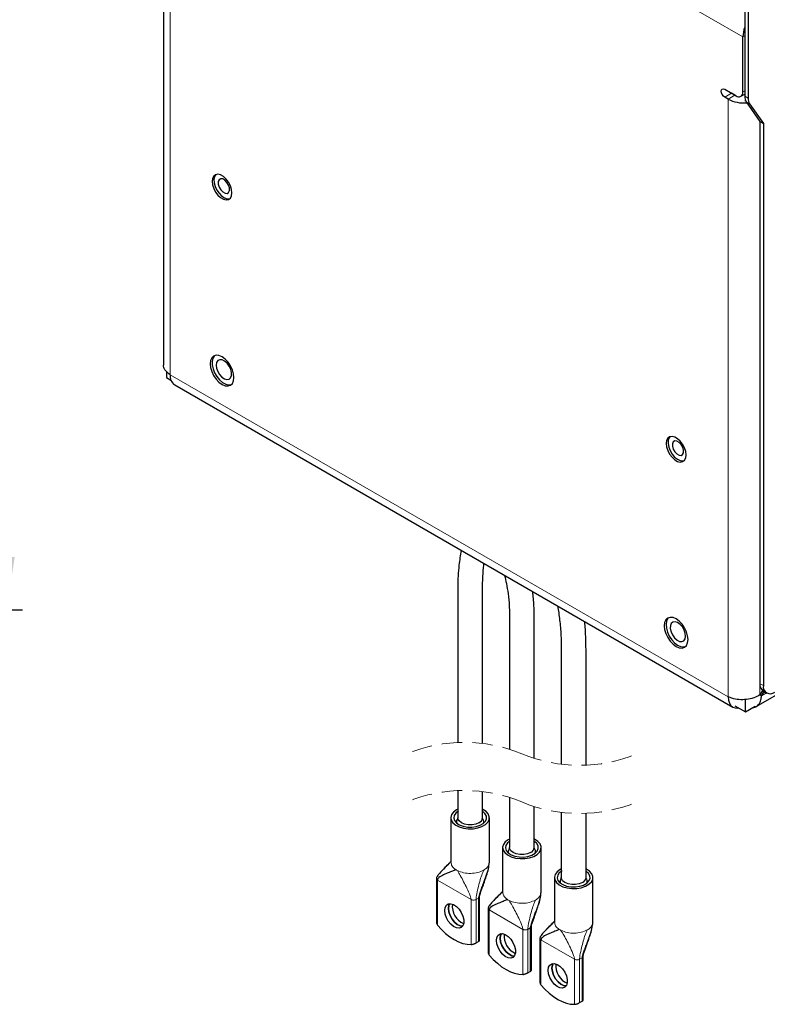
# Paper-space layout 'Blatt2' of a CAD drawing. Header units: millimetres. Extents: x 5 to 418, y 2 to 292.
# Tile 10 of 27: x 266 to 313, y 68 to 129. Entities that reach past the tile are written whole.
import ezdxf

# ---------------------------------------------------------------- set-up
doc = ezdxf.new("R2010")
doc.units = ezdxf.units.MM
doc.linetypes.add('HIDDEN', pattern=[1.905, 1.27, -0.635])
doc.layers.add('SLD-0', color=7, linetype='Continuous')
doc.styles.add('SLDTEXTSTYLE0', font='TXT', dxfattribs={"width": 0.605})
doc.dimstyles.new('SLDDIMSTYLE0', dxfattribs={"dimtxt": 3.5, "dimasz": 3.302, "dimexe": 0, "dimexo": 0.0625, "dimgap": 0.875, "dimtad": 1, "dimlfac": 4, "dimrnd": 1e-09, "dimzin": 12, "dimdsep": 46, "dimtxsty": 'SLDTEXTSTYLE0', "dimsah": 1, "dimcen": 0.09, "dimadec": 0, "dimazin": 3, "dimtfac": 1, "dimtofl": 0, "dimtmove": 0, "dimatfit": 3, "dimfxl": 1, "dimfrac": 2, "dimtolj": 1, "dimtzin": 12, "dimarcsym": 0})

# ---------------------------------------------------------------- blocks, each defined once
blk = doc.blocks.new('_D_17')
at = {"layer": 'SLD-0', "color": 7}
for p, q in [((252.918, 242.435), (266.333, 242.435)), ((265.333, 92.435), (265.333, 242.435)), ((252.918, 92.435), (266.333, 92.435))]:
    blk.add_line(p, q, dxfattribs=at)
for points in [[(265.333, 242.435), (264.825, 239.133), (265.841, 239.133)], [(265.333, 92.435), (265.841, 95.737), (264.825, 95.737)]]:
    blk.add_solid(points, dxfattribs=at)
at = {"layer": 'SLD-0', "color": 7, "insert": (260.821, 163.424), "char_height": 3.5, "attachment_point": 1, "rotation": 90, "style": 'SLDTEXTSTYLE0'}
blk.add_mtext('600', dxfattribs=at)

psp = doc.layouts.new('Blatt2')

# ---------------------------------------------------------------- linework, layer by layer
at = {"color": 7, "linetype": 'Continuous', "lineweight": 18}
for p, q in [((311.2, 128.1396), (274.6002, 149.2682)), ((275.5194, 144.3282), (275.5194, 107.094)), ((311.3132, 128.2049), (311.2, 128.1396)), ((310.4929, 124.6283), (310.0686, 124.3834)), ((311.2, 124.7101), (311.3132, 124.7754)), ((310.705, 124.5058), (310.2808, 124.2609)), ((310.2808, 87.0266), (310.2808, 124.2609)), ((311.3132, 124.4397), (311.5253, 124.3173)), ((311.4079, 124.0862), (311.62, 123.9637)), ((312.2607, 87.1421), (312.2607, 122.8728)), ((275.5194, 107.094), (310.2808, 87.0266)), ((312.2607, 87.8432), (312.4728, 87.7207)), ((312.6749, 87.2658), (312.3607, 87.0844)), ((295.3951, 76.6091), (295.404, 76.7177)), ((295.3791, 76.5615), (295.3951, 76.6091)), ((292.1734, 75.607), (294.2665, 74.3987)), ((292.1734, 75.607), (292.1734, 72.8004)), ((298.6195, 74.7477), (298.6284, 74.8563)), ((294.2665, 74.3987), (294.2665, 71.5921)), ((294.5776, 74.3987), (294.7332, 74.4885)), ((294.5776, 74.3987), (294.5776, 71.6951)), ((294.7332, 74.4885), (294.777, 74.5247)), ((294.7332, 74.4885), (294.7332, 71.7849)), ((298.6035, 74.7001), (298.6195, 74.7477)), ((295.3978, 73.7456), (297.4909, 72.5373)), ((295.3978, 73.7456), (295.3978, 70.939)), ((301.8439, 72.8863), (301.8528, 72.9948)), ((297.4909, 72.5373), (297.4909, 69.7307)), ((297.802, 72.5373), (297.9576, 72.6271)), ((297.802, 72.5373), (297.802, 69.8337)), ((297.9576, 72.6271), (298.0014, 72.6633)), ((297.9576, 72.6271), (297.9576, 69.9235)), ((301.8279, 72.8387), (301.8439, 72.8863)), ((298.6222, 71.8842), (300.7153, 70.6759)), ((298.6222, 71.8842), (298.6222, 69.0776)), ((300.7153, 70.6759), (300.7153, 67.8693)), ((301.0264, 70.6759), (301.182, 70.7657)), ((301.0264, 70.6759), (301.0264, 67.9723)), ((301.182, 70.7657), (301.2258, 70.8019)), ((301.182, 70.7657), (301.182, 68.0621))]:
    psp.add_line(p, q, dxfattribs=at)
at = {"color": 7, "linetype": 'Continuous', "lineweight": 25}
for p, q in [((275.1094, 144.8997), (275.1094, 107.7232)), ((311.3132, 134.4197), (311.3132, 124.4397)), ((311.5253, 134.2972), (311.5253, 124.3173)), ((311.2, 124.7101), (311.2, 128.1396)), ((310.0686, 124.8733), (310.7758, 124.4651)), ((310.4929, 124.6283), (310.4875, 124.6315)), ((310.705, 124.5058), (310.4929, 124.6283)), ((311.0757, 124.4354), (311.3132, 124.5725)), ((310.2808, 124.2609), (310.0686, 124.3834)), ((311.3556, 124.1303), (311.3556, 124.1856)), ((311.4079, 124.0862), (312.2607, 122.8728)), ((311.62, 123.9637), (312.4728, 122.7503)), ((312.2607, 122.8728), (312.4728, 122.7503)), ((312.2607, 122.8728), (312.2607, 87.8432)), ((312.4728, 122.7503), (312.4728, 87.7207)), ((275.2931, 107.299), (275.2931, 106.9142)), ((275.2931, 106.9142), (275.5736, 106.7523)), ((275.8094, 106.453), (310.5708, 86.3857)), ((312.0206, 86.4145), (329.0544, 96.2479)), ((312.4203, 87.4186), (312.2607, 87.1421)), ((312.3607, 87.0844), (312.2607, 87.1421)), ((312.3607, 87.0844), (312.5178, 87.3565)), ((312.4678, 87.3853), (312.68, 87.2629)), ((311.3556, 86.0958), (311.3556, 86.8593)), ((310.705, 86.4714), (311.3556, 86.0958)), ((311.3556, 86.0958), (311.9693, 86.4501)), ((293.4399, 81.1819), (293.4399, 79.4953)), ((294.9799, 79.4922), (294.9799, 81.1222)), ((296.6643, 80.7558), (296.6643, 77.6339)), ((298.2043, 77.6308), (298.2043, 80.1922)), ((299.8887, 79.8259), (299.8887, 75.7724)), ((301.4287, 75.7694), (301.4287, 79.7661)), ((293.0099, 79.4938), (293.0099, 76.7175)), ((295.4099, 76.7175), (295.4099, 79.4938)), ((296.2343, 77.6323), (296.2343, 74.8561)), ((298.6343, 74.8561), (298.6343, 77.6323)), ((292.109, 75.6968), (292.109, 72.9609)), ((299.4587, 75.7709), (299.4587, 72.9947)), ((301.8587, 72.9947), (301.8587, 75.7709)), ((294.7976, 71.8424), (294.7976, 74.5783)), ((295.3334, 73.8354), (295.3334, 71.0995)), ((298.022, 69.981), (298.022, 72.7169)), ((294.5776, 71.6951), (294.7332, 71.7849)), ((298.5578, 71.974), (298.5578, 69.238)), ((301.2464, 68.1196), (301.2464, 70.8555)), ((297.802, 69.8337), (297.9576, 69.9235)), ((301.0264, 67.9723), (301.182, 68.0621))]:
    psp.add_line(p, q, dxfattribs=at)
at = {"color": 7, "linetype": 'Continuous', "lineweight": 25, "flags": 128}
for points in [[(310.0686, 124.3834), (309.9875, 124.4489), (309.9186, 124.5417), (309.8727, 124.6477), (309.8565, 124.7508), (309.8727, 124.8352), (309.9186, 124.8881), (309.9875, 124.9015), (310.0686, 124.8733)], [(278.1643, 119.323), (278.1392, 119.1361), (278.1643, 118.9204), (278.2375, 118.6932), (278.3528, 118.4729), (278.5009, 118.2774), (278.6699, 118.1226), (278.846, 118.0209), (279.015, 117.9807), (279.1631, 118.0051), (279.2785, 118.0922), (279.3516, 118.235), (279.3767, 118.4218), (279.3516, 118.6375), (279.2785, 118.8648), (279.1631, 119.085), (279.015, 119.2805), (278.846, 119.4353), (278.6699, 119.537), (278.5009, 119.5772), (278.3528, 119.5528), (278.2375, 119.4657), (278.1643, 119.323)], [(278.3799, 119.5628), (278.3783, 119.5613), (278.2923, 119.4335), (278.253, 119.2579), (278.2638, 119.0487), (278.3236, 118.8229), (278.4276, 118.5988), (278.5675, 118.3945), (278.7318, 118.2265), (278.9073, 118.1086), (279.0798, 118.0501), (279.2352, 118.056), (279.2477, 118.0596)], [(279.2169, 118.5663), (279.2159, 118.7262), (279.1622, 118.9039), (279.0639, 119.0724), (278.9361, 119.2061), (278.7982, 119.2846), (278.6711, 119.2959), (278.5743, 119.2383), (278.5224, 119.1206), (278.5234, 118.9607), (278.5772, 118.783), (278.6754, 118.6145), (278.8033, 118.4808), (278.9412, 118.4023), (279.0683, 118.391), (279.1651, 118.4486), (279.2169, 118.5663)], [(278.0408, 107.9833), (278.0155, 107.776), (278.0408, 107.5395), (278.115, 107.2899), (278.233, 107.0442), (278.3867, 106.8192), (278.5658, 106.6302), (278.758, 106.49), (278.9501, 106.4083), (279.1292, 106.3906), (279.283, 106.4381), (279.4009, 106.5475), (279.4751, 106.7115), (279.5004, 106.9188), (279.4751, 107.1553), (279.4009, 107.4049), (279.283, 107.6506), (279.1292, 107.8756), (278.9501, 108.0646), (278.758, 108.2048), (278.5658, 108.2865), (278.3867, 108.3042), (278.233, 108.2567), (278.115, 108.1473), (278.0408, 107.9833)], [(278.3021, 108.2846), (278.2718, 108.2571), (278.1801, 108.1143), (278.1354, 107.9237), (278.1407, 107.6981), (278.1957, 107.4531), (278.2966, 107.2053), (278.4366, 106.9715), (278.6061, 106.7678), (278.7936, 106.6079), (278.9862, 106.5028), (279.1709, 106.4597), (279.3351, 106.4815), (279.3416, 106.4839)], [(279.3434, 107.0433), (279.3445, 107.2254), (279.2941, 107.4278), (279.1977, 107.6284), (279.0658, 107.8056), (278.9127, 107.9401), (278.7548, 108.0174), (278.6094, 108.029), (278.4923, 107.9738), (278.416, 107.8577), (278.3889, 107.6933), (278.4138, 107.4983), (278.4882, 107.2941), (278.6039, 107.1025), (278.7485, 106.9446), (278.9061, 106.8372), (279.0598, 106.7921), (279.1929, 106.8142), (279.291, 106.9011), (279.3434, 107.0433)], [(307.6359, 101.9068), (307.6609, 102.0936), (307.6359, 102.3094), (307.5627, 102.5366), (307.4474, 102.7569), (307.2993, 102.9523), (307.1303, 103.1072), (306.9542, 103.2088), (306.7852, 103.2491), (306.6371, 103.2247), (306.5217, 103.1376), (306.4486, 102.9948), (306.4235, 102.808), (306.4486, 102.5922), (306.5217, 102.365), (306.6371, 102.1447), (306.7852, 101.9493), (306.9542, 101.7944), (307.1303, 101.6928), (307.2993, 101.6525), (307.4474, 101.6769), (307.5627, 101.7641), (307.6359, 101.9068)], [(306.6642, 103.2346), (306.6064, 103.1641), (306.5474, 103.0066), (306.5376, 102.8092), (306.5776, 102.5881), (306.6644, 102.361), (306.7908, 102.1464), (306.9467, 101.9618), (307.1193, 101.8219), (307.2947, 101.7383), (307.4588, 101.7176), (307.532, 101.7315)], [(307.4474, 102.1182), (307.5005, 102.2346), (307.5009, 102.3937), (307.4484, 102.5713), (307.3511, 102.7404), (307.2238, 102.8752), (307.0858, 102.9552), (306.9583, 102.9683), (306.8605, 102.9124), (306.8074, 102.796), (306.807, 102.6369), (306.8595, 102.4593), (306.9568, 102.2902), (307.0841, 102.1554), (307.2221, 102.0754), (307.3496, 102.0623), (307.4474, 102.1182)], [(307.7594, 90.3833), (307.7847, 90.5906), (307.7594, 90.8271), (307.6852, 91.0767), (307.5672, 91.3224), (307.4135, 91.5474), (307.2344, 91.7365), (307.0422, 91.8766), (306.8501, 91.9583), (306.671, 91.976), (306.5172, 91.9286), (306.3992, 91.8191), (306.3251, 91.6551), (306.2998, 91.4478), (306.3251, 91.2113), (306.3992, 90.9617), (306.5172, 90.7161), (306.671, 90.491), (306.8501, 90.302), (307.0422, 90.1619), (307.2344, 90.0801), (307.4135, 90.0624), (307.5672, 90.1099), (307.6852, 90.2194), (307.7594, 90.3833)], [(306.5863, 91.9565), (306.5264, 91.895), (306.4472, 91.7379), (306.4161, 91.5362), (306.4353, 91.3036), (306.5035, 91.0561), (306.616, 90.8105), (306.7652, 90.5835), (306.9408, 90.3906), (307.131, 90.2449), (307.3228, 90.1564), (307.503, 90.1311), (307.6259, 90.1558)], [(307.6037, 90.6276), (307.6346, 90.789), (307.6134, 90.9824), (307.5424, 91.1868), (307.4293, 91.3799), (307.2864, 91.541), (307.1291, 91.6526), (306.9746, 91.7024), (306.8394, 91.6853), (306.7384, 91.6029), (306.6824, 91.4643), (306.6774, 91.2845), (306.7242, 91.0829), (306.8175, 90.8813), (306.9472, 90.7018), (307.0994, 90.5636), (307.2575, 90.4817), (307.4043, 90.4652), (307.524, 90.5156), (307.6037, 90.6276)], [(310.2808, 87.0266), (310.2998, 86.8146), (310.3561, 86.6327), (310.4476, 86.4879), (310.5707, 86.3857), (310.7207, 86.3301), (310.8919, 86.3233), (310.948, 86.3311)], [(293.4341, 80.0222), (293.3614, 79.9836), (293.177, 79.8464), (293.0575, 79.687), (293.0105, 79.5155), (293.0388, 79.3426), (293.1407, 79.1793), (293.3098, 79.0356), (293.5354, 78.9208), (293.8034, 78.842), (294.097, 78.8041), (294.3976, 78.8095), (294.6865, 78.858), (294.9454, 78.9464), (295.1581, 79.0692), (295.3112, 79.2186), (295.3951, 79.3854), (295.4046, 79.5589), (295.339, 79.7284), (295.2024, 79.8831), (295.0035, 80.0134), (294.9814, 80.0244)], [(293.4851, 79.9122), (293.3164, 79.7838), (293.214, 79.6338), (293.1855, 79.4736), (293.2329, 79.3147), (293.3528, 79.1692), (293.5363, 79.0478), (293.7697, 78.9594), (294.0357, 78.9106), (294.3147, 78.9051), (294.5859, 78.9433), (294.8292, 79.0223), (295.0266, 79.1362), (295.1634, 79.2767), (295.2295, 79.4332), (295.22, 79.5943), (295.1355, 79.7479), (294.9956, 79.8737)], [(294.7544, 79.1794), (294.5595, 79.0977), (294.3304, 79.0547), (294.0894, 79.0547), (293.8603, 79.0977), (293.6654, 79.1794), (293.5238, 79.2919), (293.4494, 79.4242), (293.4399, 79.4955)], [(296.6585, 78.1608), (296.5858, 78.1222), (296.4014, 77.985), (296.282, 77.8256), (296.2349, 77.6541), (296.2632, 77.4812), (296.3651, 77.3178), (296.5342, 77.1742), (296.7598, 77.0594), (297.0278, 76.9806), (297.3214, 76.9427), (297.622, 76.9481), (297.9109, 76.9966), (298.1698, 77.085), (298.3825, 77.2078), (298.5356, 77.3572), (298.6195, 77.524), (298.629, 77.6975), (298.5634, 77.867), (298.4268, 78.0217), (298.2279, 78.152), (298.2058, 78.163)], [(296.6536, 78.0158), (296.5409, 77.9223), (296.4384, 77.7724), (296.4099, 77.6121), (296.4573, 77.4533), (296.5772, 77.3078), (296.7607, 77.1864), (296.9941, 77.098), (297.2601, 77.0492), (297.5391, 77.0437), (297.8103, 77.0819), (298.0536, 77.1609), (298.251, 77.2748), (298.3878, 77.4153), (298.4539, 77.5718), (298.4444, 77.7329), (298.36, 77.8865), (298.22, 78.0123)], [(297.9788, 77.318), (297.7839, 77.2363), (297.5548, 77.1933), (297.3138, 77.1933), (297.0847, 77.2363), (296.8898, 77.318), (296.7482, 77.4305), (296.6738, 77.5628), (296.6643, 77.634)], [(299.8829, 76.2994), (299.8102, 76.2608), (299.6258, 76.1236), (299.5064, 75.9642), (299.4593, 75.7927), (299.4876, 75.6198), (299.5895, 75.4564), (299.7586, 75.3128), (299.9842, 75.198), (300.2522, 75.1191), (300.5458, 75.0813), (300.8464, 75.0867), (301.1353, 75.1352), (301.3942, 75.2236), (301.6069, 75.3463), (301.76, 75.4958), (301.8439, 75.6626), (301.8534, 75.8361), (301.7878, 76.0056), (301.6512, 76.1603), (301.4523, 76.2906), (301.4302, 76.3015)], [(299.9339, 76.1893), (299.7653, 76.0609), (299.6629, 75.911), (299.6343, 75.7507), (299.6817, 75.5919), (299.8016, 75.4464), (299.9851, 75.3249), (300.2185, 75.2366), (300.4846, 75.1878), (300.7635, 75.1823), (301.0347, 75.2205), (301.2781, 75.2994), (301.4754, 75.4134), (301.6122, 75.5539), (301.6783, 75.7104), (301.6688, 75.8715), (301.5844, 76.0251), (301.4445, 76.1509)], [(301.2032, 75.4566), (301.0083, 75.3749), (300.7792, 75.3319), (300.5383, 75.3319), (300.3091, 75.3749), (300.1142, 75.4566), (299.9726, 75.5691), (299.8982, 75.7014), (299.8887, 75.7726)], [(292.6524, 73.4953), (292.626, 73.7127), (292.6524, 73.8996), (292.7292, 74.0395), (292.8496, 74.1198), (293.0029, 74.1335), (293.1756, 74.0794), (293.3521, 73.9622), (293.5169, 73.7923), (293.6554, 73.585), (293.7551, 73.3584), (293.8073, 73.133), (293.8073, 72.9285), (293.7551, 72.7632), (293.6554, 72.6519), (293.5169, 72.6043), (293.3521, 72.6248), (293.1756, 72.7114), (293.0029, 72.8566), (292.8496, 73.0473), (292.7292, 73.2667), (292.6524, 73.4953)], [(292.9327, 74.136), (292.885, 74.0339), (292.8586, 73.847)], [(292.8586, 73.847), (292.885, 73.6296), (292.9618, 73.401), (293.0823, 73.1816), (293.2356, 72.9909), (293.4082, 72.8457), (293.5848, 72.7591), (293.7398, 72.7379)], [(292.86, 73.8478), (292.8864, 74.0347), (292.9336, 74.136)], [(293.7403, 72.7387), (293.5862, 72.7599), (293.4096, 72.8466), (293.237, 72.9917), (293.0837, 73.1824), (292.9632, 73.4018), (292.8864, 73.6304), (292.86, 73.8478)], [(292.1734, 72.8004), (292.4215, 72.529), (292.6812, 72.2862), (292.9486, 72.0755), (293.2199, 71.9), (293.4913, 71.7622), (293.7587, 71.6641), (294.0183, 71.6072), (294.2665, 71.5921)], [(295.8768, 71.6339), (295.8504, 71.8513), (295.8768, 72.0382), (295.9536, 72.1781), (296.074, 72.2584), (296.2274, 72.2721), (296.4, 72.218), (296.5765, 72.1008), (296.7413, 71.9309), (296.8798, 71.7235), (296.9795, 71.497), (297.0317, 71.2715), (297.0317, 71.0671), (296.9795, 70.9018), (296.8798, 70.7905), (296.7413, 70.7429), (296.5765, 70.7634), (296.4, 70.85), (296.2274, 70.9952), (296.074, 71.1859), (295.9536, 71.4053), (295.8768, 71.6339)], [(296.1571, 72.2746), (296.1094, 72.1725), (296.083, 71.9856)], [(296.083, 71.9856), (296.1094, 71.7682), (296.1862, 71.5396), (296.3067, 71.3202), (296.46, 71.1295), (296.6326, 70.9843), (296.8092, 70.8977), (296.9642, 70.8765)], [(296.0844, 71.9864), (296.1108, 72.1733), (296.158, 72.2746)], [(296.9647, 70.8773), (296.8106, 70.8985), (296.634, 70.9851), (296.4614, 71.1303), (296.3081, 71.321), (296.1876, 71.5404), (296.1108, 71.769), (296.0844, 71.9864)], [(295.3978, 70.939), (295.646, 70.6676), (295.9056, 70.4248), (296.173, 70.2141), (296.4444, 70.0386), (296.7157, 69.9008), (296.9831, 69.8027), (297.2427, 69.7458), (297.4909, 69.7307)], [(299.1012, 69.7725), (299.0748, 69.9899), (299.1012, 70.1768), (299.178, 70.3167), (299.2984, 70.397), (299.4518, 70.4107), (299.6244, 70.3566), (299.8009, 70.2394), (299.9657, 70.0695), (300.1042, 69.8621), (300.2039, 69.6356), (300.2561, 69.4101), (300.2561, 69.2057), (300.2039, 69.0404), (300.1042, 68.9291), (299.9657, 68.8815), (299.8009, 68.902), (299.6244, 68.9886), (299.4518, 69.1338), (299.2984, 69.3245), (299.178, 69.5439), (299.1012, 69.7725)], [(299.3815, 70.4131), (299.3338, 70.3111), (299.3074, 70.1242)], [(299.3074, 70.1242), (299.3338, 69.9068), (299.4106, 69.6782), (299.5311, 69.4588), (299.6844, 69.2681), (299.857, 69.1229), (300.0336, 69.0363), (300.1886, 69.0151)], [(299.3088, 70.125), (299.3352, 70.3119), (299.3824, 70.4132)], [(300.1891, 69.0158), (300.035, 69.0371), (299.8584, 69.1237), (299.6858, 69.2689), (299.5325, 69.4596), (299.4121, 69.679), (299.3352, 69.9076), (299.3088, 70.125)], [(298.6222, 69.0776), (298.8704, 68.8062), (299.13, 68.5634), (299.3974, 68.3527), (299.6688, 68.1772), (299.9401, 68.0394), (300.2075, 67.9413), (300.4672, 67.8843), (300.7153, 67.8693)]]:
    psp.add_lwpolyline(points, dxfattribs=at)
at = {"color": 7, "linetype": 'Continuous', "lineweight": 25}
for centre, radius, start, end in [((313.0201, 128.1028), 1.8204, 159.660234, 178.842926), ((310.9414, 124.6681), 0.262, 230.796598, 9.214133), ((311.2568, 126.1358), 2.1137, 242.498324, 275.159466), ((311.9264, 124.4146), 0.6137, 177.648576, 212.349025), ((312.1385, 124.2921), 0.6137, 177.64861, 212.349104), ((276.2058, 107.0184), 0.6905, 173.718473, 234.969353), ((312.7389, 87.7838), 0.4819, 172.920851, 235.766806), ((312.9039, 87.6508), 0.4367, 170.785898, 309.203345), ((293.6686, 79.2479), 0.3081, 137.199765, 198.705036), ((294.6067, 79.5236), 0.3746, 293.22432, 355.156578), ((294.7471, 79.247), 0.3117, 341.68673, 42.408468), ((296.893, 77.3865), 0.3081, 137.199585, 198.705482), ((297.8311, 77.6622), 0.3746, 293.22495, 355.156128), ((297.9715, 77.3856), 0.3117, 341.686575, 42.408358), ((300.1174, 75.5251), 0.3081, 137.197829, 198.706653), ((301.0555, 75.8008), 0.3746, 293.224806, 355.157219), ((301.196, 75.5242), 0.3117, 341.6855, 42.410018), ((294.2889, 73.9869), 1.1912, 174.097932, 245.896826), ((297.5133, 72.1255), 1.1911, 174.096679, 245.898132), ((300.7378, 70.2641), 1.1912, 174.097545, 245.896751)]:
    psp.add_arc(centre, radius, start, end, dxfattribs=at)
at = {"color": 7, "linetype": 'HIDDEN', "lineweight": 18}
for centre, start, end in [((293.8496, 74.8707), 67.380135, 112.619865), ((301.019, 92.0773), 247.380135, 292.619865), ((293.8496, 71.8707), 67.380135, 112.619865), ((301.019, 89.0773), 247.380135, 292.619865)]:
    psp.add_arc(centre, 9.3202, start, end, dxfattribs=at)
at = {"color": 7, "linetype": 'Continuous', "lineweight": 18}
for centre, radius, start, end in [((293.9279, 77.2071), 1.1315, 236.887371, 243.120916), ((297.153, 75.3469), 1.1329, 236.891153, 243.116787), ((300.3758, 73.4828), 1.1297, 236.882363, 243.125577)]:
    psp.add_arc(centre, radius, start, end, dxfattribs=at)
at = {"color": 7, "linetype": 'Continuous', "lineweight": 25}
for points, knots in [([(275.5194, 107.094), (275.4237, 107.1687), (275.2463, 107.3073), (275.1015, 107.554), (275.122, 107.6906), (275.1268, 107.7226)], [0, 0, 0, 0, 0.4725355, 0.8765868, 1, 1, 1, 1]), ([(293.6529, 96.1521), (293.6006, 95.8445), (293.473, 95.0951), (293.431, 93.8494), (293.4429, 92.3974), (293.4383, 90.4189), (293.4404, 87.9956), (293.4399, 85.7659), (293.4399, 84.5095), (293.4399, 84.1819)], [0, 0, 0, 0, 0.07805469, 0.19017683, 0.31124002, 0.44179404, 0.68544856, 0.9179767, 1, 1, 1, 1]), ([(294.9799, 84.1221), (294.9799, 84.141), (294.9799, 85.1876), (294.9798, 87.3048), (294.9802, 89.7526), (294.9794, 91.5283), (294.9808, 92.5865), (294.9749, 93.5874), (294.9909, 94.4674), (295.0339, 95.0286), (295.071, 95.2959), (295.0759, 95.3307)], [0, 0, 0, 0, 0.0050415, 0.2800371, 0.5664668, 0.6599796, 0.7551635, 0.8495915, 0.9277928, 0.9906093, 1, 1, 1, 1]), ([(296.3423, 94.5996), (296.3441, 94.5936), (296.3963, 94.4225), (296.4784, 94.04), (296.5864, 93.4106), (296.6591, 92.643), (296.6673, 91.7331), (296.664, 90.7289), (296.6646, 89.6878), (296.6642, 88.1837), (296.6643, 86.2618), (296.6643, 84.628), (296.6643, 83.8084), (296.6643, 83.7558)], [0, 0, 0, 0, 0.00173797, 0.04935939, 0.10772789, 0.17797901, 0.26182938, 0.35871809, 0.45511662, 0.54913983, 0.77380052, 0.98547976, 1, 1, 1, 1]), ([(298.2043, 83.1922), (298.2043, 83.7381), (298.2043, 85.0121), (298.2044, 87.0578), (298.2041, 88.9367), (298.2044, 90.4733), (298.2023, 91.5968), (298.2072, 92.6374), (298.1377, 93.288), (298.1063, 93.5813)], [0, 0, 0, 0, 0.1575782, 0.3677391, 0.5905138, 0.6999872, 0.8112477, 0.9149308, 1, 1, 1, 1]), ([(299.6598, 92.6845), (299.7048, 92.3931), (299.7976, 91.7922), (299.8726, 90.8942), (299.8939, 89.9573), (299.8872, 88.9682), (299.8892, 87.8721), (299.8884, 86.1732), (299.8887, 84.4798), (299.8887, 83.1856), (299.8887, 82.8259)], [0, 0, 0, 0, 0.0895745, 0.18474091, 0.27359532, 0.37432482, 0.48534813, 0.60669198, 0.89066029, 1, 1, 1, 1]), ([(301.4287, 82.7661), (301.4287, 83.2536), (301.4287, 84.2655), (301.4286, 85.82), (301.4291, 87.448), (301.4268, 89.1114), (301.4331, 90.5301), (301.3806, 91.3972), (301.3442, 91.7028), (301.343, 91.7128)], [0, 0, 0, 0, 0.1634267, 0.3392054, 0.5211169, 0.7091636, 0.896822, 0.9966361, 1, 1, 1, 1]), ([(312.2607, 87.1421), (312.135, 87.0752), (311.8723, 86.9353), (311.4218, 86.8466), (310.9626, 86.8373), (310.5733, 86.9005), (310.3593, 86.9928), (310.2808, 87.0266)], [0, 0, 0, 0, 0.2067472, 0.432181, 0.6607981, 0.8754982, 1, 1, 1, 1]), ([(311.8169, 86.3621), (311.8563, 86.3635), (311.9962, 86.3685), (312.2035, 86.5443), (312.3319, 86.8107), (312.3521, 87.0026), (312.3607, 87.0844)], [0, 0, 0, 0, 0.118117, 0.4186991, 0.7524716, 1, 1, 1, 1]), ([(293.0092, 76.7534), (293.0093, 76.755), (293.0096, 76.7636), (292.9869, 76.7323), (292.9673, 76.715), (292.8778, 76.6137), (292.6782, 76.4217), (292.4198, 76.1625), (292.215, 75.9343), (292.138, 75.8117), (292.1129, 75.7452), (292.1103, 75.7125), (292.109, 75.6966)], [0, 0, 0, 0, 0.0029543, 0.0156419, 0.0437385, 0.0859354, 0.2784235, 0.6598127, 0.8503671, 0.9305349, 0.966244, 1, 1, 1, 1]), ([(293.0099, 76.7662), (292.9693, 76.7221), (292.8329, 76.574), (292.626, 76.3859), (292.4806, 76.222), (292.429, 76.1639)], [0, 0, 0, 0, 0.21500931, 0.72141221, 1, 1, 1, 1]), ([(294.7976, 74.5778), (294.7979, 74.5846), (294.7986, 74.5994), (294.8041, 74.6334), (294.8277, 74.7332), (294.8841, 74.8998), (294.9685, 75.1354), (295.0518, 75.3633), (295.1425, 75.6175), (295.2433, 75.92), (295.3632, 76.3002), (295.3942, 76.5876), (295.4098, 76.7322)], [0, 0, 0, 0, 0.0090429, 0.0198311, 0.0458672, 0.1459029, 0.2544235, 0.3801025, 0.469863, 0.6149, 0.8062602, 1, 1, 1, 1]), ([(293.3098, 76.2594), (293.2449, 76.2283), (293.0927, 76.1552), (292.8368, 76.0616), (292.5479, 75.9384), (292.3265, 75.8274), (292.2151, 75.7145), (292.1808, 75.6625), (292.1758, 75.6248), (292.1734, 75.607)], [0, 0, 0, 0, 0.1603903, 0.3764217, 0.6066272, 0.8646789, 0.916101, 0.9603743, 1, 1, 1, 1]), ([(296.2336, 74.892), (296.2337, 74.8936), (296.234, 74.9022), (296.2113, 74.8709), (296.1917, 74.8536), (296.1022, 74.7522), (295.9026, 74.5603), (295.6442, 74.3011), (295.4394, 74.0729), (295.3625, 73.9503), (295.3373, 73.8838), (295.3347, 73.8511), (295.3334, 73.8352)], [0, 0, 0, 0, 0.0029501, 0.0156345, 0.0437317, 0.085932, 0.2784189, 0.6598109, 0.8503663, 0.9305383, 0.9662436, 1, 1, 1, 1]), ([(296.2343, 74.9048), (296.1937, 74.8607), (296.0573, 74.7126), (295.8505, 74.5245), (295.705, 74.3606), (295.6534, 74.3024)], [0, 0, 0, 0, 0.2150039, 0.7214176, 1, 1, 1, 1]), ([(298.0221, 72.7164), (298.0223, 72.7232), (298.023, 72.738), (298.0285, 72.772), (298.0521, 72.8718), (298.1085, 73.0384), (298.1929, 73.274), (298.2762, 73.5018), (298.3669, 73.7561), (298.4677, 74.0586), (298.5876, 74.4388), (298.6186, 74.7262), (298.6342, 74.8708)], [0, 0, 0, 0, 0.0090429, 0.0198363, 0.0458671, 0.1459077, 0.254423, 0.3801016, 0.4698644, 0.6148985, 0.8062633, 1, 1, 1, 1]), ([(296.5342, 74.398), (296.4693, 74.3669), (296.3172, 74.2938), (296.0612, 74.2001), (295.7723, 74.077), (295.5509, 73.966), (295.4395, 73.853), (295.4052, 73.8011), (295.4002, 73.7634), (295.3978, 73.7456)], [0, 0, 0, 0, 0.1603909, 0.3764249, 0.6066301, 0.8646829, 0.9161052, 0.9603783, 1, 1, 1, 1]), ([(299.458, 73.0306), (299.4581, 73.0322), (299.4584, 73.0408), (299.4357, 73.0095), (299.4161, 72.9921), (299.3266, 72.8908), (299.127, 72.6988), (298.8686, 72.4397), (298.6639, 72.2115), (298.5869, 72.0889), (298.5617, 72.0224), (298.5591, 71.9897), (298.5578, 71.9738)], [0, 0, 0, 0, 0.0029501, 0.0156347, 0.0437319, 0.0859321, 0.2784192, 0.6598115, 0.850374, 0.9305385, 0.9662521, 1, 1, 1, 1]), ([(299.4587, 73.0434), (299.4181, 72.9993), (299.2817, 72.8512), (299.0748, 72.6631), (298.9294, 72.4992), (298.8778, 72.441)], [0, 0, 0, 0, 0.2150115, 0.7214096, 1, 1, 1, 1]), ([(301.2465, 70.855), (301.2468, 70.8618), (301.2474, 70.8766), (301.253, 70.9106), (301.2765, 71.0104), (301.333, 71.177), (301.4173, 71.4126), (301.5006, 71.6404), (301.5914, 71.8947), (301.6922, 72.1972), (301.812, 72.5773), (301.843, 72.8648), (301.8586, 73.0094)], [0, 0, 0, 0, 0.0090429, 0.0198311, 0.045867, 0.1459025, 0.2544229, 0.3801015, 0.4698643, 0.6148984, 0.8062581, 1, 1, 1, 1]), ([(292.1095, 72.9608), (292.1094, 72.959), (292.1067, 72.9299), (292.1241, 72.8706), (292.1567, 72.8243), (292.1734, 72.8004)], [0, 0, 0, 0, 0.0307236, 0.5006946, 1, 1, 1, 1]), ([(299.7586, 72.5366), (299.6937, 72.5055), (299.5416, 72.4324), (299.2856, 72.3387), (298.9967, 72.2156), (298.7753, 72.1046), (298.6639, 71.9916), (298.6296, 71.9397), (298.6246, 71.902), (298.6222, 71.8842)], [0, 0, 0, 0, 0.1603898, 0.3764228, 0.6066259, 0.8646815, 0.9160971, 0.9603699, 1, 1, 1, 1]), ([(294.7332, 71.7849), (294.7429, 71.7906), (294.7603, 71.801), (294.7803, 71.8169), (294.7944, 71.8297), (294.7963, 71.8389), (294.7971, 71.8424)], [0, 0, 0, 0, 0.38177206, 0.68567591, 0.88190222, 1, 1, 1, 1]), ([(294.2665, 71.5921), (294.2891, 71.5944), (294.34, 71.5996), (294.4044, 71.6192), (294.4598, 71.6392), (294.5019, 71.6568), (294.541, 71.675), (294.5659, 71.6887), (294.5776, 71.6951)], [0, 0, 0, 0, 0.2068042, 0.4640847, 0.6086217, 0.7416534, 0.8792201, 1, 1, 1, 1]), ([(295.3339, 71.0994), (295.3338, 71.0976), (295.3311, 71.0684), (295.3486, 71.0092), (295.3811, 70.9629), (295.3978, 70.939)], [0, 0, 0, 0, 0.03079124, 0.50069687, 1, 1, 1, 1]), ([(297.9576, 69.9235), (297.9673, 69.9292), (297.9847, 69.9396), (298.0047, 69.9555), (298.0188, 69.9683), (298.0207, 69.9775), (298.0215, 69.981)], [0, 0, 0, 0, 0.3818164, 0.6856985, 0.8819107, 1, 1, 1, 1]), ([(297.4909, 69.7307), (297.5136, 69.733), (297.5645, 69.7382), (297.6288, 69.7578), (297.6842, 69.7778), (297.7263, 69.7954), (297.7655, 69.8135), (297.7904, 69.8273), (297.802, 69.8337)], [0, 0, 0, 0, 0.2068035, 0.4640832, 0.6086053, 0.7416504, 0.8792034, 1, 1, 1, 1]), ([(298.5583, 69.238), (298.5582, 69.2362), (298.5555, 69.207), (298.573, 69.1478), (298.6055, 69.1015), (298.6222, 69.0776)], [0, 0, 0, 0, 0.0307254, 0.5007251, 1, 1, 1, 1]), ([(301.182, 68.0621), (301.1917, 68.0678), (301.2091, 68.0781), (301.2291, 68.0941), (301.2432, 68.1069), (301.2451, 68.1161), (301.2459, 68.1196)], [0, 0, 0, 0, 0.3817721, 0.6856759, 0.8819022, 1, 1, 1, 1]), ([(300.7153, 67.8693), (300.738, 67.8716), (300.7889, 67.8768), (300.8533, 67.8964), (300.9086, 67.9164), (300.9508, 67.934), (300.9899, 67.9521), (301.0148, 67.9658), (301.0264, 67.9723)], [0, 0, 0, 0, 0.2068043, 0.464086, 0.608621, 0.7416666, 0.8792191, 1, 1, 1, 1])]:
    psp.add_open_spline(points, degree=3, knots=knots, dxfattribs=at)
at = {"color": 7, "linetype": 'Continuous', "lineweight": 18}
for points, knots in [([(293.0163, 76.7181), (293.0299, 76.635), (293.0613, 76.4429), (293.2198, 76.3258), (293.3098, 76.2594)], [0, 0, 0, 0, 0.4326285, 1, 1, 1, 1]), ([(293.4163, 76.1979), (293.5437, 76.1472), (293.8101, 76.0412), (294.2465, 76.0128), (294.6791, 76.0559), (294.9364, 76.1724), (295.0584, 76.2277)], [0, 0, 0, 0, 0.2410101, 0.5038247, 0.7645727, 1, 1, 1, 1]), ([(293.4163, 76.1979), (293.4776, 76.0954), (293.6136, 75.868), (293.8109, 75.5026), (294.0196, 75.0876), (294.1669, 74.7657), (294.2388, 74.5473), (294.2607, 74.4679), (294.2647, 74.4196), (294.2665, 74.3987)], [0, 0, 0, 0, 0.1792525, 0.3977272, 0.6231464, 0.8769964, 0.9273176, 0.9686125, 1, 1, 1, 1]), ([(295.0584, 76.2277), (295.0133, 76.1249), (294.9133, 75.8972), (294.8023, 75.5225), (294.6914, 75.0971), (294.6208, 74.7536), (294.5837, 74.5133), (294.5794, 74.4325), (294.5776, 74.3987)], [0, 0, 0, 0, 0.1772725, 0.3926839, 0.6163034, 0.8721371, 0.9465866, 1, 1, 1, 1]), ([(295.3951, 76.6091), (295.3683, 76.4794), (295.3083, 76.1901), (295.1528, 75.7517), (295.0035, 75.3441), (294.8793, 75.008), (294.7981, 74.7744), (294.753, 74.619), (294.7356, 74.5322), (294.7339, 74.5019), (294.7332, 74.4885)], [0, 0, 0, 0, 0.1784051, 0.3979866, 0.6257127, 0.7639336, 0.881055, 0.9590822, 0.9819464, 1, 1, 1, 1]), ([(295.0584, 76.2277), (295.1309, 76.2739), (295.2652, 76.3595), (295.3432, 76.4978), (295.3791, 76.5615)], [0, 0, 0, 0, 0.53944518, 1, 1, 1, 1]), ([(292.1091, 75.6967), (292.113, 75.6794), (292.1217, 75.6409), (292.155, 75.6191), (292.1734, 75.607)], [0, 0, 0, 0, 0.4483742, 1, 1, 1, 1]), ([(296.2407, 74.8567), (296.2543, 74.7736), (296.2857, 74.5815), (296.4442, 74.4644), (296.5342, 74.398)], [0, 0, 0, 0, 0.4326191, 1, 1, 1, 1]), ([(294.2665, 74.3987), (294.2899, 74.3882), (294.3393, 74.3661), (294.422, 74.3591), (294.5048, 74.3661), (294.5542, 74.3882), (294.5776, 74.3987)], [0, 0, 0, 0, 0.23722, 0.5000011, 0.76278, 1, 1, 1, 1]), ([(294.777, 74.5247), (294.7857, 74.5365), (294.7977, 74.5529), (294.7957, 74.5722), (294.7951, 74.5775)], [0, 0, 0, 0, 0.7253854, 1, 1, 1, 1]), ([(296.6407, 74.3365), (296.7681, 74.2858), (297.0345, 74.1797), (297.4709, 74.1514), (297.9035, 74.1945), (298.1608, 74.311), (298.2828, 74.3663)], [0, 0, 0, 0, 0.2410104, 0.50382492, 0.76457279, 1, 1, 1, 1]), ([(296.6407, 74.3365), (296.702, 74.234), (296.838, 74.0066), (297.0353, 73.6412), (297.244, 73.2262), (297.3913, 72.9043), (297.4632, 72.6859), (297.4851, 72.6065), (297.4891, 72.5582), (297.4909, 72.5373)], [0, 0, 0, 0, 0.1792495, 0.397726, 0.6231418, 0.8769909, 0.927312, 0.9686067, 1, 1, 1, 1]), ([(298.2828, 74.3663), (298.2377, 74.2635), (298.1377, 74.0357), (298.0267, 73.6611), (297.9158, 73.2357), (297.8452, 72.8922), (297.8081, 72.6519), (297.8038, 72.5711), (297.802, 72.5373)], [0, 0, 0, 0, 0.177269, 0.3926827, 0.6162985, 0.8721314, 0.9465867, 1, 1, 1, 1]), ([(298.6195, 74.7477), (298.5927, 74.618), (298.5327, 74.3286), (298.3772, 73.8903), (298.2279, 73.4827), (298.1037, 73.1466), (298.0225, 72.9129), (297.9774, 72.7576), (297.96, 72.6708), (297.9583, 72.6405), (297.9576, 72.6271)], [0, 0, 0, 0, 0.17840773, 0.39798667, 0.62571791, 0.76393871, 0.88106019, 0.95908218, 0.98194639, 1, 1, 1, 1]), ([(298.2828, 74.3663), (298.3553, 74.4125), (298.4896, 74.4981), (298.5676, 74.6364), (298.6035, 74.7001)], [0, 0, 0, 0, 0.5394452, 1, 1, 1, 1]), ([(295.3335, 73.8352), (295.3374, 73.818), (295.3461, 73.7795), (295.3794, 73.7576), (295.3978, 73.7456)], [0, 0, 0, 0, 0.448395, 1, 1, 1, 1]), ([(299.4651, 72.9953), (299.4787, 72.9122), (299.5101, 72.7201), (299.6686, 72.603), (299.7586, 72.5366)], [0, 0, 0, 0, 0.4326368, 1, 1, 1, 1]), ([(297.4909, 72.5373), (297.5143, 72.5268), (297.5637, 72.5047), (297.6464, 72.4977), (297.7292, 72.5047), (297.7786, 72.5268), (297.802, 72.5373)], [0, 0, 0, 0, 0.237213, 0.4999989, 0.762787, 1, 1, 1, 1]), ([(298.0014, 72.6633), (298.0101, 72.6751), (298.0221, 72.6914), (298.0201, 72.7108), (298.0195, 72.7161)], [0, 0, 0, 0, 0.7252362, 1, 1, 1, 1]), ([(299.8651, 72.4751), (299.9925, 72.4243), (300.2589, 72.3183), (300.6953, 72.29), (301.1279, 72.3331), (301.3852, 72.4496), (301.5072, 72.5049)], [0, 0, 0, 0, 0.24101025, 0.50382503, 0.76457274, 1, 1, 1, 1]), ([(299.8651, 72.4751), (299.9264, 72.3726), (300.0624, 72.1452), (300.2598, 71.7797), (300.4684, 71.3648), (300.6157, 71.0429), (300.6876, 70.8244), (300.7095, 70.7451), (300.7135, 70.6968), (300.7153, 70.6759)], [0, 0, 0, 0, 0.1792547, 0.3977261, 0.6231475, 0.8769968, 0.9273178, 0.9686126, 1, 1, 1, 1]), ([(301.5072, 72.5049), (301.4621, 72.402), (301.3621, 72.1743), (301.2511, 71.7997), (301.1403, 71.3742), (301.0696, 71.0307), (301.0325, 70.7905), (301.0282, 70.7097), (301.0264, 70.6759)], [0, 0, 0, 0, 0.1772748, 0.3926827, 0.6163046, 0.8721313, 0.9465867, 1, 1, 1, 1]), ([(301.8439, 72.8863), (301.8171, 72.7566), (301.7571, 72.4672), (301.6017, 72.0289), (301.4523, 71.6213), (301.3281, 71.2852), (301.2469, 71.0515), (301.2018, 70.8961), (301.1845, 70.8094), (301.1827, 70.7791), (301.182, 70.7657)], [0, 0, 0, 0, 0.1784024, 0.3979865, 0.6257126, 0.7639335, 0.8810549, 0.959077, 0.9819464, 1, 1, 1, 1]), ([(301.5072, 72.5049), (301.5797, 72.5511), (301.714, 72.6367), (301.792, 72.775), (301.8279, 72.8387)], [0, 0, 0, 0, 0.5394455, 1, 1, 1, 1]), ([(298.5579, 71.9738), (298.5618, 71.9566), (298.5705, 71.9181), (298.6038, 71.8962), (298.6222, 71.8842)], [0, 0, 0, 0, 0.4483078, 1, 1, 1, 1]), ([(300.7153, 70.6759), (300.7387, 70.6654), (300.7881, 70.6433), (300.8708, 70.6363), (300.9536, 70.6433), (301.003, 70.6654), (301.0264, 70.6759)], [0, 0, 0, 0, 0.2372128, 0.4999995, 0.7627862, 1, 1, 1, 1]), ([(301.2258, 70.8019), (301.2345, 70.8137), (301.2465, 70.83), (301.2445, 70.8494), (301.2439, 70.8547)], [0, 0, 0, 0, 0.725387, 1, 1, 1, 1])]:
    psp.add_open_spline(points, degree=3, knots=knots, dxfattribs=at)

# ---------------------------------------------------------------- dimensions: what is measured, and where the dimension line sits
at = {"layer": 'SLD-0', "color": 7}
dim = psp.add_linear_dim(base=(265.3331, 242.4345), p1=(252.9175, 92.4345), p2=(252.9175, 242.4345), angle=90, dimstyle='SLDDIMSTYLE0', dxfattribs=at)
dim.commit()
dim.dimension.update_dxf_attribs({"geometry": '_D_17', "text_midpoint": (265.3331, 167.4345), "dimtype": 160})

doc.saveas('drawing.dxf')
